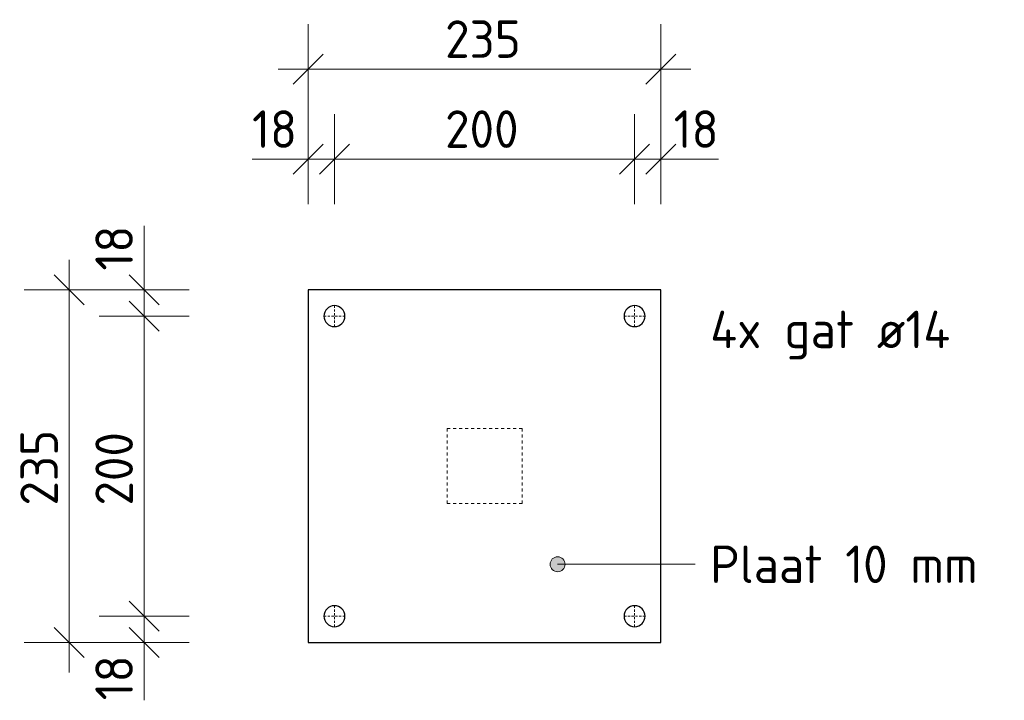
# Model space of a CAD drawing. Header units: millimetres. Extents: x -236366 to -208453, y -103 to 146229.
# Tile 9 of 10: x -209722 to -209066, y 139199 to 139653. Entities that reach past the tile are written whole.
import ezdxf

# ---------------------------------------------------------------- set-up
doc = ezdxf.new("R2010")
doc.units = ezdxf.units.MM
doc.linetypes.add('Hhidden', pattern=[2.5, 1.5, -1])
doc.linetypes.add('XX-HIDDEN', pattern=[4, 2, -2])
for name, color, linetype, lineweight in [('N-CO-BC-BETONVORM-G-4', 50, 'XX-HIDDEN', 18), ('N-CO-BC-BETONVORM-GN-1', 10, 'XX-HIDDEN', 18), ('N-CO-SC-STAALVORM-G', 10, 'Continuous', 25), ('X-XX-AL-CONSTRUCTIELIJN-G-3', 7, 'Hhidden', 13), ('X-XX-AL-M', 7, 'Continuous', 18), ('X-XX-AL-M-10', 7, 'Continuous', 18), ('X-XX-AL-T25-1', 7, 'Continuous', 13)]:
    doc.layers.add(name, color=color, linetype=linetype, lineweight=lineweight)
doc.styles.add('NLCS-ISO', font='NLCS-ISO.ttf', dxfattribs={"height": 25})
doc.dimstyles.new('2_5_NLCS_diagonal', dxfattribs={"dimscale": 304.8, "dimtxt": 25.068874, "dimasz": 0.065617, "dimexe": 0.098425, "dimexo": 0.0625, "dimgap": 0, "dimtad": 1, "dimdec": 0, "dimzin": 0, "dimdsep": 46, "dimtxsty": 'NLCS-ISO', "dimblk1": 'OBLIQUE', "dimblk2": 'OBLIQUE', "dimsah": 1, "dimcen": 0.09, "dimdle": 0.065617, "dimazin": 0, "dimtfac": 1, "dimtdec": 4, "dimtix": 1, "dimtmove": 0, "dimatfit": 3, "dimfxl": 0.098425, "dimfxlon": 1, "dimtvp": 1, "dimtolj": 1, "dimtzin": 0, "dimarcsym": 2})
doc.dimstyles.new('2_5_NLCS_diagonal_3', dxfattribs={"dimscale": 304.8, "dimtxt": 25.068874, "dimasz": 0.065617, "dimexe": 0.098425, "dimexo": 0.0625, "dimgap": 0, "dimtad": 1, "dimdec": 0, "dimzin": 0, "dimdsep": 46, "dimtxsty": 'NLCS-ISO', "dimblk1": 'OBLIQUE', "dimblk2": 'OBLIQUE', "dimsah": 1, "dimcen": 0.09, "dimdle": 0.065617, "dimazin": 0, "dimtfac": 1, "dimtdec": 4, "dimtix": 1, "dimtmove": 1, "dimatfit": 3, "dimfxl": 0.098425, "dimfxlon": 1, "dimtvp": 1, "dimtolj": 1, "dimtzin": 0, "dimarcsym": 2})

# ---------------------------------------------------------------- blocks, each defined once
blk = doc.blocks.new('GM_Bevestigingsplaat radardetector2 - GM_Bevestigingsplaat radardetector2-3834855-Detail type Z _3 x uitvoeren_ - Dependent 2')
at = {"layer": 'N-CO-BC-BETONVORM-GN-1'}
for p, q in [((-25, 0), (-25, 50)), ((-25, 50), (25, 50)), ((25, 50), (25, 0)), ((-25, 0), (25, 0))]:
    blk.add_line(p, q, dxfattribs=at)
at = {"layer": 'N-CO-SC-STAALVORM-G'}
for p, q in [((117.5, 142.5), (-117.5, 142.5)), ((-117.5, 142.5), (-117.5, -92.5)), ((117.5, -92.5), (117.5, 142.5)), ((-117.5, -92.5), (117.5, -92.5))]:
    blk.add_line(p, q, dxfattribs=at)
for centre, start, end in [((-100, 125), 0, 180), ((100, 125), 0, 180), ((-100, 125), 180, 360), ((100, 125), 180, 360), ((-100, -75), 0, 180), ((100, -75), 0, 180), ((-100, -75), 180, 360), ((100, -75), 180, 360)]:
    blk.add_arc(centre, 7, start, end, dxfattribs=at)
blk = doc.blocks.new('DIMBLOCK124-Detail type Z _3 x uitvoeren_ - Dependent 2')
at = {"layer": 'X-XX-AL-M-10'}
for p, q in [((-209530.02, 139589.91), (-209530.02, 139649.91)), ((-209295.02, 139589.91), (-209295.02, 139649.91)), ((-209530.02, 139619.91), (-209520.02, 139629.91)), ((-209295.02, 139619.91), (-209285.02, 139629.91)), ((-209550.02, 139619.91), (-209275.02, 139619.91)), ((-209530.02, 139619.91), (-209540.02, 139609.91)), ((-209530.02, 139619.91), (-209530.02, 139589.91)), ((-209295.02, 139619.91), (-209305.02, 139609.91)), ((-209295.02, 139619.91), (-209295.02, 139589.91))]:
    blk.add_line(p, q, dxfattribs=at)
at = {"layer": 'X-XX-AL-M-10', "color": 0, "insert": (-209438.77, 139652.48), "char_height": 25, "width": 63.0033, "attachment_point": 1, "line_spacing_factor": 1.135194, "style": 'NLCS-ISO'}
blk.add_mtext('235', dxfattribs=at)
blk = doc.blocks.new('_Oblique')
at = {"color": 0, "linetype": 'ByBlock', "lineweight": -2}
blk.add_line((-0.5, -0.5), (0.5, 0.5), dxfattribs=at)
blk = doc.blocks.new('DIMBLOCK125-Detail type Z _3 x uitvoeren_ - Dependent 2')
at = {"layer": 'X-XX-AL-M-10'}
for p, q in [((-209689.24, 139492.8), (-209689.24, 139217.8)), ((-209689.24, 139472.8), (-209699.24, 139482.8)), ((-209659.24, 139472.8), (-209719.24, 139472.8)), ((-209689.24, 139472.8), (-209679.24, 139462.8)), ((-209689.24, 139472.8), (-209659.24, 139472.8)), ((-209689.24, 139237.8), (-209699.24, 139247.8)), ((-209659.24, 139237.8), (-209719.24, 139237.8)), ((-209689.24, 139237.8), (-209679.24, 139227.8)), ((-209689.24, 139237.8), (-209659.24, 139237.8))]:
    blk.add_line(p, q, dxfattribs=at)
at = {"layer": 'X-XX-AL-M-10', "color": 0, "insert": (-209721.81, 139329.05), "char_height": 25, "width": 63.0033, "attachment_point": 1, "rotation": 90, "line_spacing_factor": 1.135194, "style": 'NLCS-ISO'}
blk.add_mtext('235', dxfattribs=at)
blk = doc.blocks.new('DIMBLOCK126-Detail type Z _3 x uitvoeren_ - Dependent 2')
at = {"layer": 'X-XX-AL-M-10'}
for p, q in [((-209530.02, 139529.91), (-209530.02, 139589.91)), ((-209512.52, 139529.91), (-209512.52, 139589.91)), ((-209530.02, 139559.91), (-209520.02, 139569.91)), ((-209512.52, 139559.91), (-209502.52, 139569.91)), ((-209567.4, 139559.91), (-209537.6, 139559.91)), ((-209550.02, 139559.91), (-209512.52, 139559.91)), ((-209530.02, 139559.91), (-209540.02, 139549.91)), ((-209537.6, 139559.91), (-209521.27, 139559.91)), ((-209530.02, 139559.91), (-209530.02, 139529.91)), ((-209512.52, 139559.91), (-209522.52, 139549.91)), ((-209512.52, 139559.91), (-209512.52, 139529.91))]:
    blk.add_line(p, q, dxfattribs=at)
at = {"layer": 'X-XX-AL-M-10', "color": 0, "insert": (-209567.4, 139592.48), "char_height": 25, "width": 35.7586, "attachment_point": 1, "line_spacing_factor": 1.135194, "style": 'NLCS-ISO'}
blk.add_mtext('18', dxfattribs=at)
blk = doc.blocks.new('DIMBLOCK127-Detail type Z _3 x uitvoeren_ - Dependent 2')
at = {"layer": 'X-XX-AL-M-10'}
for p, q in [((-209512.52, 139529.91), (-209512.52, 139589.91)), ((-209312.52, 139529.91), (-209312.52, 139589.91)), ((-209512.52, 139559.91), (-209502.52, 139569.91)), ((-209312.52, 139559.91), (-209302.52, 139569.91)), ((-209512.52, 139559.91), (-209522.52, 139549.91)), ((-209512.52, 139559.91), (-209312.52, 139559.91)), ((-209512.52, 139559.91), (-209512.52, 139529.91)), ((-209312.52, 139559.91), (-209322.52, 139549.91)), ((-209312.52, 139559.91), (-209312.52, 139529.91))]:
    blk.add_line(p, q, dxfattribs=at)
at = {"layer": 'X-XX-AL-M-10', "color": 0, "insert": (-209438.77, 139592.48), "char_height": 25, "width": 63.0033, "attachment_point": 1, "line_spacing_factor": 1.135194, "style": 'NLCS-ISO'}
blk.add_mtext('200', dxfattribs=at)
blk = doc.blocks.new('DIMBLOCK128-Detail type Z _3 x uitvoeren_ - Dependent 2')
at = {"layer": 'X-XX-AL-M-10'}
for p, q in [((-209312.52, 139529.91), (-209312.52, 139589.91)), ((-209295.02, 139529.91), (-209295.02, 139589.91)), ((-209312.52, 139559.91), (-209302.52, 139569.91)), ((-209295.02, 139559.91), (-209285.02, 139569.91)), ((-209312.52, 139559.91), (-209322.52, 139549.91)), ((-209312.52, 139559.91), (-209275.02, 139559.91)), ((-209312.52, 139559.91), (-209312.52, 139529.91)), ((-209295.02, 139559.91), (-209305.02, 139549.91)), ((-209286.47, 139559.91), (-209303.77, 139559.91)), ((-209295.02, 139559.91), (-209295.02, 139529.91)), ((-209256.67, 139559.91), (-209286.47, 139559.91))]:
    blk.add_line(p, q, dxfattribs=at)
at = {"layer": 'X-XX-AL-M-10', "color": 0, "insert": (-209286.47, 139592.48), "char_height": 25, "width": 35.7586, "attachment_point": 1, "line_spacing_factor": 1.135194, "style": 'NLCS-ISO'}
blk.add_mtext('18', dxfattribs=at)
blk = doc.blocks.new('DIMBLOCK129-Detail type Z _3 x uitvoeren_ - Dependent 2')
at = {"layer": 'X-XX-AL-M-10'}
for p, q in [((-209639.24, 139515.46), (-209639.24, 139485.67)), ((-209639.24, 139492.8), (-209639.24, 139455.3)), ((-209639.24, 139485.67), (-209639.24, 139464.05)), ((-209639.24, 139472.8), (-209649.24, 139482.8)), ((-209609.24, 139472.8), (-209669.24, 139472.8)), ((-209639.24, 139472.8), (-209629.24, 139462.8)), ((-209639.24, 139472.8), (-209609.24, 139472.8)), ((-209639.24, 139455.3), (-209649.24, 139465.3)), ((-209609.24, 139455.3), (-209669.24, 139455.3)), ((-209639.24, 139455.3), (-209629.24, 139445.3)), ((-209639.24, 139455.3), (-209609.24, 139455.3))]:
    blk.add_line(p, q, dxfattribs=at)
at = {"layer": 'X-XX-AL-M-10', "color": 0, "insert": (-209671.81, 139485.67), "char_height": 25, "width": 35.7586, "attachment_point": 1, "rotation": 90, "line_spacing_factor": 1.135194, "style": 'NLCS-ISO'}
blk.add_mtext('18', dxfattribs=at)
blk = doc.blocks.new('DIMBLOCK130-Detail type Z _3 x uitvoeren_ - Dependent 2')
at = {"layer": 'X-XX-AL-M-10'}
for p, q in [((-209639.24, 139455.3), (-209649.24, 139465.3)), ((-209609.24, 139455.3), (-209669.24, 139455.3)), ((-209639.24, 139455.3), (-209639.24, 139255.3)), ((-209639.24, 139455.3), (-209629.24, 139445.3)), ((-209639.24, 139455.3), (-209609.24, 139455.3)), ((-209639.24, 139255.3), (-209649.24, 139265.3)), ((-209609.24, 139255.3), (-209669.24, 139255.3)), ((-209639.24, 139255.3), (-209629.24, 139245.3)), ((-209639.24, 139255.3), (-209609.24, 139255.3))]:
    blk.add_line(p, q, dxfattribs=at)
at = {"layer": 'X-XX-AL-M-10', "color": 0, "insert": (-209671.81, 139329.05), "char_height": 25, "width": 63.0033, "attachment_point": 1, "rotation": 90, "line_spacing_factor": 1.135194, "style": 'NLCS-ISO'}
blk.add_mtext('200', dxfattribs=at)
blk = doc.blocks.new('DIMBLOCK131-Detail type Z _3 x uitvoeren_ - Dependent 2')
at = {"layer": 'X-XX-AL-M-10'}
for p, q in [((-209639.24, 139255.3), (-209649.24, 139265.3)), ((-209609.24, 139255.3), (-209669.24, 139255.3)), ((-209639.24, 139255.3), (-209639.24, 139217.8)), ((-209639.24, 139255.3), (-209629.24, 139245.3)), ((-209639.24, 139255.3), (-209609.24, 139255.3)), ((-209639.24, 139237.8), (-209649.24, 139247.8)), ((-209639.24, 139229.01), (-209639.24, 139246.55)), ((-209609.24, 139237.8), (-209669.24, 139237.8)), ((-209639.24, 139237.8), (-209629.24, 139227.8)), ((-209639.24, 139237.8), (-209609.24, 139237.8)), ((-209639.24, 139199.21), (-209639.24, 139229.01))]:
    blk.add_line(p, q, dxfattribs=at)
at = {"layer": 'X-XX-AL-M-10', "color": 0, "insert": (-209671.81, 139199.21), "char_height": 25, "width": 35.7586, "attachment_point": 1, "rotation": 90, "line_spacing_factor": 1.135194, "style": 'NLCS-ISO'}
blk.add_mtext('18', dxfattribs=at)

msp = doc.modelspace()

# ---------------------------------------------------------------- hatches: boundary and pattern name
at = {"layer": 'X-XX-AL-T25-1'}
h = msp.add_hatch(color=256, dxfattribs=at)
edge = h.paths.add_edge_path(flags=0)
edge.add_arc((-209363.83, 139289.9), 5, 0, 360)

# ---------------------------------------------------------------- linework, layer by layer
at = {"layer": 'X-XX-AL-CONSTRUCTIELIJN-G-3'}
for p, q in [((-209512.52, 139462.3), (-209512.52, 139448.3)), ((-209312.52, 139462.3), (-209312.52, 139448.3)), ((-209505.52, 139455.3), (-209519.52, 139455.3)), ((-209305.52, 139455.3), (-209319.52, 139455.3)), ((-209512.52, 139262.3), (-209512.52, 139248.3)), ((-209312.52, 139262.3), (-209312.52, 139248.3)), ((-209505.52, 139255.3), (-209519.52, 139255.3)), ((-209305.52, 139255.3), (-209319.52, 139255.3))]:
    msp.add_line(p, q, dxfattribs=at)
at = {"layer": 'X-XX-AL-T25-1'}
msp.add_line((-209363.83, 139289.9), (-209272.11, 139289.9), dxfattribs=at)
msp.add_circle((-209363.83, 139289.9), 5, dxfattribs=at)

# ---------------------------------------------------------------- block references
at = {"layer": 'N-CO-BC-BETONVORM-G-4', "rotation": 269.9999999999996}
msp.add_blockref('GM_Bevestigingsplaat radardetector2 - GM_Bevestigingsplaat radardetector2-3834855-Detail type Z _3 x uitvoeren_ - Dependent 2', (-209437.52, 139355.3), dxfattribs=at)

# ---------------------------------------------------------------- texts
at = {"layer": 'X-XX-AL-T25-1', "char_height": 25, "attachment_point": 1, "style": 'NLCS-ISO'}
for s, insert, width in [('4x gat ø14', (-209262.11, 139458.95), 210.8438), ('Plaat 10 mm', (-209262.11, 139302.4), 226.0759)]:
    msp.add_mtext(s, dxfattribs=dict(at, insert=insert, width=width))

# ---------------------------------------------------------------- dimensions: what is measured, and where the dimension line sits
at = {"layer": 'X-XX-AL-M'}
for base, p1, p2, override, picture, middle in [((-209295.02, 139619.91), (-209530.02, 139589.91), (-209295.02, 139589.91), {"dimpost": '<>', "dimfxl": 235}, 'DIMBLOCK124-Detail type Z _3 x uitvoeren_ - Dependent 2', (-209412.52, 139632.41)), ((-209312.52, 139559.91), (-209512.52, 139529.91), (-209312.52, 139529.91), {"dimpost": '<>', "dimfxl": 200}, 'DIMBLOCK127-Detail type Z _3 x uitvoeren_ - Dependent 2', (-209412.52, 139572.41))]:
    dim = msp.add_linear_dim(base=base, p1=p1, p2=p2, dimstyle='2_5_NLCS_diagonal', override=override, dxfattribs=at)
    dim.commit()
    dim.dimension.update_dxf_attribs({"geometry": picture, "text_midpoint": middle})
for base, p1, p2, picture, middle in [((-209512.52100783, 139559.91344461), (-209530.02100783, 139529.91344461), (-209512.52100783, 139529.91344461), 'DIMBLOCK126-Detail type Z _3 x uitvoeren_ - Dependent 2', (-209549.52123621, 139575.81473997)), ((-209295.02100783, 139559.91344461), (-209312.52100783, 139529.91344461), (-209295.02100783, 139529.91344461), 'DIMBLOCK128-Detail type Z _3 x uitvoeren_ - Dependent 2', (-209268.59121753, 139575.81473997))]:
    dim = msp.add_linear_dim(base=base, p1=p1, p2=p2, dimstyle='2_5_NLCS_diagonal_3', override={"dimpost": '<>', "dimfxl": 17.5}, dxfattribs=at)
    dim.commit()
    dim.dimension.update_dxf_attribs({"geometry": picture, "text_midpoint": middle, "dimtype": 160, "text_rotation": 360})
for base, p1, p2, picture, middle in [((-209639.2380556, 139455.29943866), (-209609.2380556, 139472.79943866), (-209609.2380556, 139455.29943866), 'DIMBLOCK129-Detail type Z _3 x uitvoeren_ - Dependent 2', (-209655.13935097, 139503.54453291)), ((-209639.2380556, 139237.79943866), (-209609.2380556, 139255.29943866), (-209609.2380556, 139237.79943866), 'DIMBLOCK131-Detail type Z _3 x uitvoeren_ - Dependent 2', (-209655.13935097, 139217.08591432))]:
    dim = msp.add_linear_dim(base=base, p1=p1, p2=p2, angle=90, dimstyle='2_5_NLCS_diagonal_3', override={"dimpost": '<>', "dimfxl": 17.5}, dxfattribs=at)
    dim.commit()
    dim.dimension.update_dxf_attribs({"geometry": picture, "text_midpoint": middle, "dimtype": 160, "text_rotation": 90})
for base, p1, p2, override, picture, middle in [((-209689.24, 139237.8), (-209659.24, 139472.8), (-209659.24, 139237.8), {"dimpost": '<>', "dimfxl": 235}, 'DIMBLOCK125-Detail type Z _3 x uitvoeren_ - Dependent 2', (-209701.74, 139355.3)), ((-209639.24, 139255.3), (-209609.24, 139455.3), (-209609.24, 139255.3), {"dimpost": '<>', "dimfxl": 200}, 'DIMBLOCK130-Detail type Z _3 x uitvoeren_ - Dependent 2', (-209651.74, 139355.3))]:
    dim = msp.add_linear_dim(base=base, p1=p1, p2=p2, angle=90, dimstyle='2_5_NLCS_diagonal', override=override, dxfattribs=at)
    dim.commit()
    dim.dimension.update_dxf_attribs({"geometry": picture, "text_midpoint": middle})

doc.saveas('drawing.dxf')
